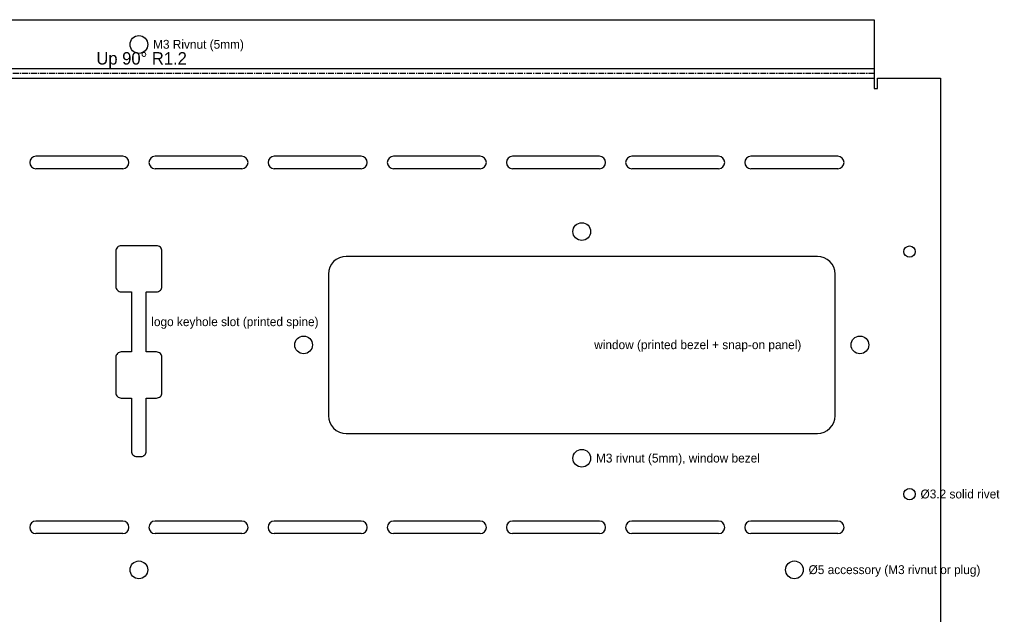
# Model space of a CAD drawing. Header units: millimetres. Extents: x 0 to 1371, y -1092 to 53.
# Tile 3 of 10: x 376 to 654, y -714 to -547. Entities that reach past the tile are written whole.
import ezdxf

# ---------------------------------------------------------------- set-up
doc = ezdxf.new("R2010")
doc.units = ezdxf.units.MM
doc.linetypes.add('CENTER2', pattern=[2.541, 1.587, -0.318, 0.318, -0.318])
for name, color, linetype in [('Bend Center', 1, 'CENTER2'), ('Bend Notes', 3, 'CONTINUOUS'), ('Leaders', 5, 'CONTINUOUS'), ('Visible', 7, 'CONTINUOUS'), ('Visible Narrow', 8, 'CONTINUOUS')]:
    doc.layers.add(name, color=color, linetype=linetype)

msp = doc.modelspace()

# ---------------------------------------------------------------- linework, layer by layer
at = {"layer": 'Bend Center'}
msp.add_line((616.93, -561.76), (201.93, -561.76), dxfattribs=at)
at = {"layer": 'Visible'}
for p, q in [((201.93, -546.6), (616.93, -546.6)), ((616.93, -546.6), (616.93, -559.9)), ((616.93, -559.9), (616.93, -560.4)), ((616.93, -560.4), (616.93, -563.11)), ((616.93, -563.11), (616.93, -566.01)), ((617.93, -566.01), (617.93, -563.11)), ((617.93, -563.11), (635.63, -563.11)), ((635.63, -563.11), (635.63, -729.01)), ((616.93, -566.01), (617.93, -566.01)), ((404.86, -585.16), (380.36, -585.16)), ((438.5, -585.16), (414, -585.16)), ((472.13, -585.16), (447.63, -585.16)), ((505.77, -585.16), (481.27, -585.16)), ((539.41, -585.16), (514.91, -585.16)), ((573.04, -585.16), (548.54, -585.16)), ((606.68, -585.16), (582.18, -585.16)), ((404.86, -588.66), (380.36, -588.66)), ((438.5, -588.66), (414, -588.66)), ((472.13, -588.66), (447.63, -588.66)), ((505.77, -588.66), (481.27, -588.66)), ((539.41, -588.66), (514.91, -588.66)), ((573.04, -588.66), (548.54, -588.66)), ((606.68, -588.66), (582.18, -588.66)), ((403.18, -611.08), (403.04, -611.34)), ((403.37, -610.85), (403.18, -611.08)), ((403.6, -610.67), (403.37, -610.85)), ((403.85, -610.53), (403.6, -610.67)), ((404.14, -610.44), (403.85, -610.53)), ((404.43, -610.41), (404.14, -610.44)), ((414.43, -610.41), (404.43, -610.41)), ((414.72, -610.44), (414.43, -610.41)), ((415, -610.53), (414.72, -610.44)), ((415.26, -610.67), (415, -610.53)), ((415.49, -610.85), (415.26, -610.67)), ((415.68, -611.08), (415.49, -610.85)), ((415.81, -611.34), (415.68, -611.08)), ((402.96, -611.62), (402.93, -611.91)), ((402.93, -611.91), (402.93, -621.91)), ((403.04, -611.34), (402.96, -611.62)), ((415.9, -611.62), (415.81, -611.34)), ((415.93, -611.91), (415.9, -611.62)), ((415.93, -621.91), (415.93, -611.91)), ((466.02, -613.79), (465.15, -614.26)), ((466.95, -613.51), (466.02, -613.79)), ((467.93, -613.41), (466.95, -613.51)), ((600.93, -613.41), (467.93, -613.41)), ((601.9, -613.51), (600.93, -613.41)), ((602.84, -613.79), (601.9, -613.51)), ((603.71, -614.26), (602.84, -613.79)), ((463.31, -616.5), (463.02, -617.44)), ((463.77, -615.64), (463.31, -616.5)), ((464.39, -614.88), (463.77, -615.64)), ((465.15, -614.26), (464.39, -614.88)), ((604.46, -614.88), (603.71, -614.26)), ((605.09, -615.64), (604.46, -614.88)), ((605.55, -616.5), (605.09, -615.64)), ((605.83, -617.44), (605.55, -616.5)), ((463.02, -617.44), (462.93, -618.41)), ((462.93, -618.41), (462.93, -658.41)), ((605.93, -618.41), (605.83, -617.44)), ((605.93, -658.41), (605.93, -618.41)), ((402.93, -621.91), (402.96, -622.21)), ((402.96, -622.21), (403.04, -622.49)), ((415.81, -622.49), (415.9, -622.21)), ((415.9, -622.21), (415.93, -621.91)), ((403.04, -622.49), (403.18, -622.75)), ((403.18, -622.75), (403.37, -622.97)), ((403.37, -622.97), (403.6, -623.16)), ((403.6, -623.16), (403.85, -623.3)), ((403.85, -623.3), (404.14, -623.38)), ((404.14, -623.38), (404.43, -623.41)), ((404.43, -623.41), (407.25, -623.41)), ((407.25, -623.41), (407.32, -623.42)), ((407.32, -623.42), (407.33, -623.49)), ((407.33, -623.49), (407.33, -640.34)), ((411.53, -623.49), (411.54, -623.42)), ((411.53, -640.34), (411.53, -623.49)), ((411.54, -623.42), (411.6, -623.41)), ((411.6, -623.41), (414.43, -623.41)), ((414.43, -623.41), (414.72, -623.38)), ((414.72, -623.38), (415, -623.3)), ((415, -623.3), (415.26, -623.16)), ((415.26, -623.16), (415.49, -622.97)), ((415.49, -622.97), (415.68, -622.75)), ((415.68, -622.75), (415.81, -622.49)), ((402.96, -641.62), (402.93, -641.91)), ((403.04, -641.34), (402.96, -641.62)), ((403.18, -641.08), (403.04, -641.34)), ((403.37, -640.85), (403.18, -641.08)), ((403.6, -640.67), (403.37, -640.85)), ((403.85, -640.53), (403.6, -640.67)), ((404.14, -640.44), (403.85, -640.53)), ((404.43, -640.41), (404.14, -640.44)), ((407.25, -640.41), (404.43, -640.41)), ((407.32, -640.41), (407.25, -640.41)), ((407.33, -640.34), (407.32, -640.41)), ((411.54, -640.41), (411.53, -640.34)), ((411.6, -640.41), (411.54, -640.41)), ((414.43, -640.41), (411.6, -640.41)), ((414.72, -640.44), (414.43, -640.41)), ((415, -640.53), (414.72, -640.44)), ((415.26, -640.67), (415, -640.53)), ((415.49, -640.85), (415.26, -640.67)), ((415.68, -641.08), (415.49, -640.85)), ((415.81, -641.34), (415.68, -641.08)), ((415.9, -641.62), (415.81, -641.34)), ((415.93, -641.91), (415.9, -641.62)), ((402.93, -641.91), (402.93, -651.91)), ((415.93, -651.91), (415.93, -641.91)), ((402.93, -651.91), (402.96, -652.21)), ((402.96, -652.21), (403.04, -652.49)), ((403.04, -652.49), (403.18, -652.75)), ((403.18, -652.75), (403.37, -652.97)), ((403.37, -652.97), (403.6, -653.16)), ((415.26, -653.16), (415.49, -652.97)), ((415.49, -652.97), (415.68, -652.75)), ((415.68, -652.75), (415.81, -652.49)), ((415.81, -652.49), (415.9, -652.21)), ((415.9, -652.21), (415.93, -651.91)), ((403.6, -653.16), (403.85, -653.3)), ((403.85, -653.3), (404.14, -653.38)), ((404.14, -653.38), (404.43, -653.41)), ((404.43, -653.41), (407.25, -653.41)), ((407.25, -653.41), (407.32, -653.42)), ((407.32, -653.42), (407.33, -653.49)), ((407.33, -653.49), (407.33, -668.41)), ((411.53, -653.49), (411.54, -653.42)), ((411.53, -668.41), (411.53, -653.49)), ((411.54, -653.42), (411.6, -653.41)), ((411.6, -653.41), (414.43, -653.41)), ((414.43, -653.41), (414.72, -653.38)), ((414.72, -653.38), (415, -653.3)), ((415, -653.3), (415.26, -653.16)), ((462.93, -658.41), (463.02, -659.39)), ((605.83, -659.39), (605.93, -658.41)), ((463.02, -659.39), (463.31, -660.33)), ((463.31, -660.33), (463.77, -661.19)), ((463.77, -661.19), (464.39, -661.95)), ((604.46, -661.95), (605.09, -661.19)), ((605.09, -661.19), (605.55, -660.33)), ((605.55, -660.33), (605.83, -659.39)), ((464.39, -661.95), (465.15, -662.57)), ((465.15, -662.57), (466.02, -663.03)), ((466.02, -663.03), (466.95, -663.32)), ((466.95, -663.32), (467.93, -663.41)), ((467.93, -663.41), (600.93, -663.41)), ((600.93, -663.41), (601.9, -663.32)), ((601.9, -663.32), (602.84, -663.03)), ((602.84, -663.03), (603.71, -662.57)), ((603.71, -662.57), (604.46, -661.95)), ((407.33, -668.41), (407.36, -668.71)), ((407.36, -668.71), (407.44, -668.99)), ((407.44, -668.99), (407.58, -669.25)), ((407.58, -669.25), (407.77, -669.47)), ((407.77, -669.47), (408, -669.66)), ((408, -669.66), (408.25, -669.8)), ((410.6, -669.8), (410.86, -669.66)), ((410.86, -669.66), (411.09, -669.47)), ((411.09, -669.47), (411.28, -669.25)), ((411.28, -669.25), (411.41, -668.99)), ((411.41, -668.99), (411.5, -668.71)), ((411.5, -668.71), (411.53, -668.41)), ((408.25, -669.8), (408.54, -669.88)), ((408.54, -669.88), (408.83, -669.91)), ((408.83, -669.91), (410.03, -669.91)), ((410.03, -669.91), (410.32, -669.88)), ((410.32, -669.88), (410.6, -669.8)), ((404.86, -688.16), (380.36, -688.16)), ((438.5, -688.16), (414, -688.16)), ((472.13, -688.16), (447.63, -688.16)), ((505.77, -688.16), (481.27, -688.16)), ((539.41, -688.16), (514.91, -688.16)), ((573.04, -688.16), (548.54, -688.16)), ((606.68, -688.16), (582.18, -688.16)), ((404.86, -691.66), (380.36, -691.66)), ((438.5, -691.66), (414, -691.66)), ((472.13, -691.66), (447.63, -691.66)), ((505.77, -691.66), (481.27, -691.66)), ((539.41, -691.66), (514.91, -691.66)), ((573.04, -691.66), (548.54, -691.66)), ((606.68, -691.66), (582.18, -691.66))]:
    msp.add_line(p, q, dxfattribs=at)
for centre, radius in [((409.43, -553.6), 2.5), ((534.43, -606.41), 2.5), ((626.93, -612.07), 1.6), ((455.93, -638.41), 2.5), ((612.93, -638.41), 2.5), ((534.43, -670.41), 2.5), ((626.93, -680.55), 1.6), ((409.43, -701.91), 2.5), ((594.43, -701.91), 2.5)]:
    msp.add_circle(centre, radius, dxfattribs=at)
for centre, start, end in [((380.36, -586.91), 90, 270), ((404.86, -586.91), 270, 90), ((414, -586.91), 90, 270), ((438.5, -586.91), 270, 90), ((447.63, -586.91), 90, 270), ((472.13, -586.91), 270, 90), ((481.27, -586.91), 90, 270), ((505.77, -586.91), 270, 90), ((514.91, -586.91), 90, 270), ((539.41, -586.91), 270, 90), ((548.54, -586.91), 90, 270), ((573.04, -586.91), 270, 90), ((582.18, -586.91), 90, 270), ((606.68, -586.91), 270, 90), ((380.36, -689.91), 90, 270), ((404.86, -689.91), 270, 90), ((414, -689.91), 90, 270), ((438.5, -689.91), 270, 90), ((447.63, -689.91), 90, 270), ((472.13, -689.91), 270, 90), ((481.27, -689.91), 90, 270), ((505.77, -689.91), 270, 90), ((514.91, -689.91), 90, 270), ((539.41, -689.91), 270, 90), ((548.54, -689.91), 90, 270), ((573.04, -689.91), 270, 90), ((582.18, -689.91), 90, 270), ((606.68, -689.91), 270, 90)]:
    msp.add_arc(centre, 1.75, start, end, dxfattribs=at)
at = {"layer": 'Visible Narrow'}
for p, q in [((201.93, -560.4), (616.93, -560.4)), ((201.93, -563.11), (616.93, -563.11))]:
    msp.add_line(p, q, dxfattribs=at)

# ---------------------------------------------------------------- texts
at = {"layer": 'Bend Notes'}
msp.add_text('Up 90%%D R1.2', height=3.5, dxfattribs=at).set_placement((397.43, -559.26))
at = {"layer": 'Leaders'}
for s, p in [('M3 Rivnut (5mm)', (413.43, -554.8)), ('logo keyhole slot (printed spine)', (412.93, -633.11)), ('window (printed bezel + snap-on panel)', (537.93, -639.61)), ('M3 rivnut (5mm), window bezel', (538.43, -671.61)), ('%%c3.2 solid rivet', (630.03, -681.75)), ('%%c5 accessory (M3 rivnut or plug)', (598.43, -703.11))]:
    msp.add_text(s, height=2.5, dxfattribs=at).set_placement(p)

doc.saveas('drawing.dxf')
